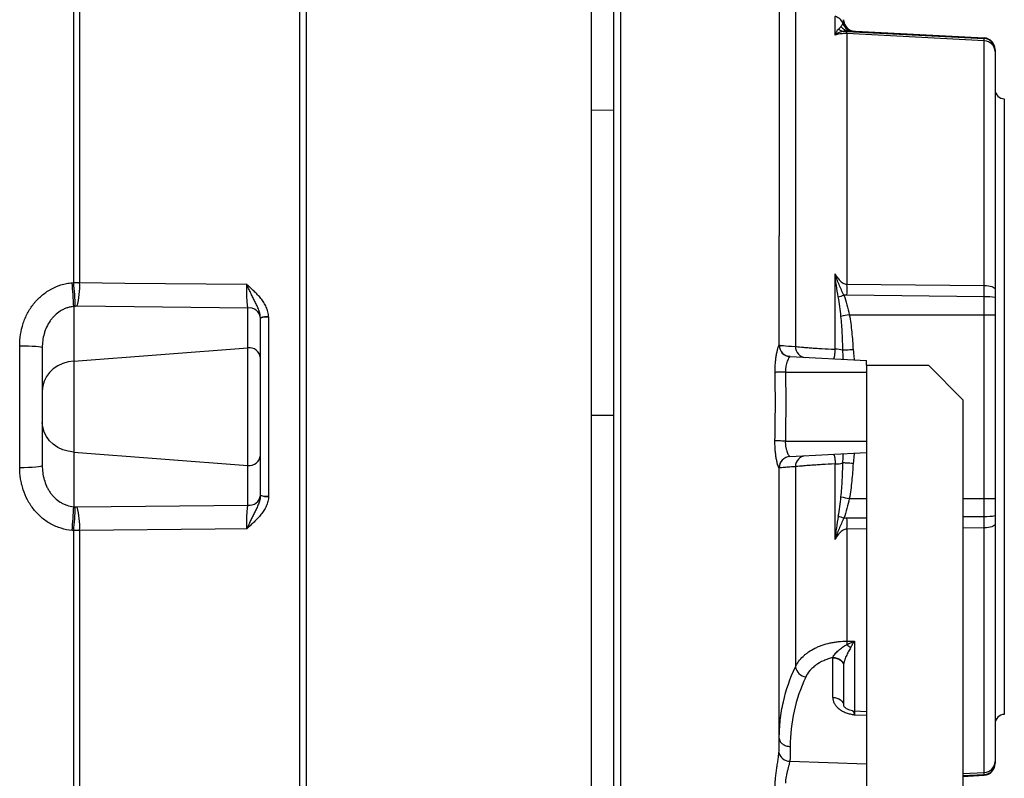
# Model space of a CAD drawing. Header units: millimetres. Extents: x 536 to 2684, y 1010 to 1960.
# Tile 10 of 12: x 2217 to 2646, y 1248 to 1578. Entities that reach past the tile are written whole.
import ezdxf

# ---------------------------------------------------------------- set-up
doc = ezdxf.new("R2010")
doc.units = ezdxf.units.MM

msp = doc.modelspace()

# ---------------------------------------------------------------- linework, layer by layer
at = {"color": 7, "linetype": 'Continuous', "lineweight": 25}
for p, q in [((2476.19, 1538.44), (2476.19, 1737.04)), ((2342.19, 1706.78), (2342.19, 1112.01)), ((2339.19, 1705.09), (2339.19, 1113.94)), ((2240.89, 1463.48), (2240.89, 1650.59)), ((2243.46, 1650.35), (2243.46, 1463.48)), ((2466.19, 1646.6), (2466.19, 1105.51)), ((2555.19, 1595.83), (2555.19, 1435.68)), ((2572.49, 1571.19), (2572.49, 1579.39)), ((2577.66, 1572.81), (2637.45, 1569.72)), ((2577.66, 1571.86), (2577.66, 1462.82)), ((2637.45, 1568.75), (2577.66, 1571.86)), ((2578.66, 1573.05), (2637.45, 1569.97)), ((2637.45, 1569.72), (2637.45, 1569.97)), ((2637.45, 1462.27), (2637.45, 1568.75)), ((2642.19, 1564.01), (2642.19, 1460.7)), ((2646.19, 1543.51), (2646.19, 1275.51)), ((2476.19, 1538.44), (2466.19, 1538.52)), ((2476.19, 1405.59), (2476.19, 1538.44)), ((2572.49, 1434.47), (2572.49, 1467.32)), ((2240.18, 1463.42), (2240.89, 1463.48)), ((2577.66, 1462.82), (2637.45, 1462.27)), ((2637.45, 1457.28), (2577.66, 1457.96)), ((2637.45, 1449.51), (2637.45, 1457.28)), ((2642.19, 1456.95), (2642.19, 1449.51)), ((2240.88, 1453.08), (2240.88, 1429.33)), ((2316.75, 1452.4), (2242.45, 1453.17)), ((2316.75, 1435.08), (2316.75, 1452.4)), ((2578.66, 1449.51), (2637.45, 1449.51)), ((2637.45, 1369.51), (2637.45, 1449.51)), ((2637.45, 1449.51), (2642.19, 1449.51)), ((2642.19, 1449.51), (2642.19, 1369.51)), ((2322.19, 1370.96), (2322.19, 1448.06)), ((2325.75, 1448.44), (2325.75, 1370.58)), ((2217.36, 1383.02), (2217.36, 1436)), ((2227.19, 1435.16), (2227.19, 1383.86)), ((2240.88, 1429.33), (2316.75, 1435.08)), ((2316.75, 1383.94), (2316.75, 1435.08)), ((2240.88, 1429.33), (2240.88, 1389.69)), ((2552.86, 1431.26), (2586.19, 1429.51)), ((2552.87, 1431.26), (2552.86, 1431.26)), ((2586.19, 1427.51), (2586.19, 1429.51)), ((2550.87, 1424.51), (2586.19, 1424.51)), ((2586.19, 1427.51), (2613.19, 1427.51)), ((2586.19, 1427.51), (2586.19, 1029.51)), ((2613.19, 1427.51), (2628.19, 1412.51)), ((2628.19, 1412.51), (2628.19, 1029.51)), ((2476.19, 1405.59), (2466.19, 1405.59)), ((2476.19, 1109.63), (2476.19, 1405.59)), ((2550.82, 1394.51), (2586.19, 1394.51)), ((2240.88, 1389.69), (2240.88, 1365.94)), ((2240.88, 1389.69), (2316.75, 1383.94)), ((2552.83, 1387.76), (2586.19, 1389.51)), ((2316.75, 1366.63), (2316.75, 1383.94)), ((2548.19, 1382.77), (2548.19, 1382.77)), ((2555.19, 1383.34), (2555.19, 1296.27)), ((2572.49, 1351.7), (2572.49, 1384.56)), ((2637.45, 1361.74), (2637.45, 1369.51)), ((2637.45, 1369.51), (2642.19, 1369.51)), ((2642.19, 1369.51), (2642.19, 1362.07)), ((2242.45, 1365.85), (2316.75, 1366.63)), ((2240.89, 1355.54), (2240.18, 1355.6)), ((2240.89, 1176.76), (2240.89, 1355.54)), ((2243.46, 1355.54), (2243.46, 1177.01)), ((2577.66, 1356.2), (2577.66, 1307.43)), ((2637.45, 1250.28), (2637.45, 1356.75)), ((2642.19, 1358.32), (2642.19, 1255.02)), ((2577.66, 1307.43), (2580.93, 1307.41)), ((2571.45, 1282.95), (2571.45, 1300.22)), ((2576.19, 1296.69), (2576.19, 1279.42)), ((2586.19, 1276.62), (2580.93, 1276.9)), ((2580.93, 1275.36), (2586.19, 1275.16)), ((2552.78, 1255.19), (2586.19, 1253.95)), ((2628.19, 1248.57), (2637.45, 1249.05)), ((2637.45, 1249.05), (2637.45, 1249.3))]:
    msp.add_line(p, q, dxfattribs=at)
at = {"color": 8, "linetype": 'Continuous', "lineweight": 25}
for p, q in [((2548.19, 1436.25), (2548.19, 1436.25)), ((2578.66, 1369.51), (2586.19, 1369.51)), ((2628.19, 1369.51), (2637.45, 1369.51)), ((2577.66, 1361.06), (2586.19, 1361.16)), ((2628.19, 1361.64), (2637.45, 1361.74)), ((2586.19, 1356.28), (2577.66, 1356.2)), ((2637.45, 1356.75), (2628.19, 1356.66)), ((2580.93, 1307.41), (2580.93, 1276.9)), ((2580.93, 1276.9), (2580.93, 1275.36)), ((2548.19, 1261.51), (2548.19, 1262.79)), ((2628.19, 1249.79), (2637.45, 1250.28)), ((2637.45, 1249.3), (2628.19, 1248.82))]:
    msp.add_line(p, q, dxfattribs=at)
at = {"color": 7, "linetype": 'Continuous', "lineweight": 25, "flags": 128}
for points in [[(2243.46, 1463.48), (2263.09, 1463.29), (2316.25, 1462.78)], [(2637.45, 1462.27), (2638.39, 1462.23), (2639.28, 1462.13), (2640.1, 1461.98), (2640.81, 1461.78), (2641.4, 1461.55), (2641.83, 1461.28), (2642.1, 1461), (2642.19, 1460.7)], [(2217.36, 1436), (2219.29, 1435.98), (2221.14, 1435.93), (2222.83, 1435.85), (2224.32, 1435.75), (2225.54, 1435.62), (2226.44, 1435.48), (2227, 1435.32), (2227.19, 1435.16)], [(2580.34, 1434.25), (2579.61, 1434.22), (2578.9, 1434.18), (2578.23, 1434.14), (2577.61, 1434.11), (2577.06, 1434.08), (2576.58, 1434.05), (2576.19, 1434.03), (2575.89, 1434.01)], [(2240.88, 1429.33), (2238.45, 1428.97), (2236.11, 1428.27), (2233.95, 1427.24), (2232, 1425.92), (2230.33, 1424.35), (2228.98, 1422.56), (2228, 1420.6), (2227.39, 1418.52), (2227.19, 1416.39)], [(2550.87, 1424.51), (2550.12, 1424.5), (2549.39, 1424.48), (2548.71, 1424.47), (2548.08, 1424.46), (2547.52, 1424.45), (2547.04, 1424.44), (2546.65, 1424.43), (2546.37, 1424.42)], [(2240.88, 1389.69), (2238.45, 1390.05), (2236.11, 1390.75), (2233.95, 1391.78), (2232, 1393.1), (2230.33, 1394.67), (2228.98, 1396.47), (2228, 1398.43), (2227.39, 1400.5), (2227.19, 1402.63)], [(2550.82, 1394.51), (2550.07, 1394.53), (2549.34, 1394.54), (2548.65, 1394.56), (2548.02, 1394.57), (2547.46, 1394.58), (2546.98, 1394.6), (2546.6, 1394.6), (2546.31, 1394.61)], [(2217.36, 1383.02), (2219.29, 1383.04), (2221.14, 1383.09), (2222.83, 1383.17), (2224.32, 1383.27), (2225.54, 1383.4), (2226.44, 1383.55), (2227, 1383.7), (2227.19, 1383.86)], [(2580.34, 1384.77), (2579.61, 1384.81), (2578.9, 1384.84), (2578.23, 1384.88), (2577.61, 1384.91), (2577.06, 1384.94), (2576.58, 1384.97), (2576.19, 1384.99), (2575.89, 1385.01)], [(2316.25, 1356.24), (2302.55, 1356.11), (2243.46, 1355.54)], [(2642.19, 1358.32), (2642.1, 1358.02), (2641.83, 1357.74), (2641.4, 1357.47), (2640.81, 1357.24), (2640.1, 1357.04), (2639.28, 1356.89), (2638.39, 1356.79), (2637.45, 1356.75)], [(2571.45, 1300.22), (2572.39, 1300.12), (2573.28, 1299.9), (2574.1, 1299.57), (2574.81, 1299.13), (2575.4, 1298.6), (2575.83, 1298), (2576.1, 1297.36), (2576.19, 1296.69)], [(2571.51, 1300.36), (2572.43, 1300.25), (2573.32, 1300.04), (2574.13, 1299.71), (2574.83, 1299.28), (2575.41, 1298.77), (2575.84, 1298.2), (2576.1, 1297.58), (2576.19, 1296.93)], [(2571.45, 1282.95), (2572.39, 1282.85), (2573.28, 1282.63), (2574.1, 1282.29), (2574.81, 1281.85), (2575.4, 1281.32), (2575.83, 1280.73), (2576.1, 1280.08), (2576.19, 1279.42)]]:
    msp.add_lwpolyline(points, dxfattribs=at)
at = {"color": 7, "linetype": 'Continuous', "lineweight": 25}
for centre, radius, start, end in [((2571.22, 1574.58), 4.98, 20.0647, 75.2396), ((2576.67, 1577.47), 4.61, 232.5986, 265.3581), ((2578.93, 1577.91), 4.87, 217.314, 266.8766), ((2580.6, 1577.95), 4.99, 199.4596, 266.9793), ((2581.19, 1577.92), 5, 180, 267), ((2564.97, 1572.34), 12.7, 357.8562, 2.1438), ((2637.19, 1564.98), 5, 0, 87), ((2637.19, 1564.73), 4.99, 0.0555, 87.0636), ((2637.33, 1563.89), 4.86, 1.4276, 88.5551), ((2646.19, 1547.51), 4, 180, 270), ((2037.3, 1444.55), 203.76, 2.3979, 5.3131), ((2038.09, 1444.62), 203.68, 2.3963, 5.3133), ((2208.08, 1461.75), 35.42, 345.9818, 2.8111), ((2214.09, 1460.39), 363.59, 359.6166, 0.3834), ((2547.38, 1538.57), 85.53, 288.0421, 289.7597), ((2638.59, 1439), 18.31, 78.6636, 93.5634), ((2317.43, 1447.67), 4.78, 5.7694, 98.1894), ((2641.06, 1132.87), 322.73, 101.1488, 101.8019), ((2324.86, 1440.85), 7.77, 83.4318, 110.1469), ((2324.76, 1440.98), 7.53, 82.3869, 109.9312), ((2317.44, 1430.36), 4.77, 4.8527, 98.2786), ((2553.13, 1436.25), 5, 180.2787, 266.9621), ((2553.19, 1436.25), 5, 179.9814, 267.5989), ((2560.05, 1435.74), 4.86, 180.7697, 265.7259), ((2572.52, 1421.8), 12.67, 74.5733, 90.1746), ((2317.44, 1388.66), 4.77, 261.7214, 355.1473), ((2553.1, 1382.78), 4.99, 93.0553, 179.6091), ((2560.05, 1383.28), 4.86, 94.2741, 179.2303), ((2572.52, 1397.22), 12.67, 269.8254, 285.4267), ((2317.43, 1371.36), 4.78, 261.8106, 354.2306), ((2324.76, 1378.04), 7.53, 250.0688, 277.6131), ((2324.86, 1378.17), 7.77, 249.8531, 276.5682), ((2641.06, 1686.15), 322.73, 258.1981, 258.8512), ((2037.3, 1374.47), 203.76, 354.6869, 357.6021), ((2038.09, 1374.4), 203.68, 354.6867, 357.6037), ((2208.08, 1357.28), 35.42, 357.1889, 14.0182), ((2547.38, 1280.45), 85.53, 70.2403, 71.9579), ((2214.09, 1358.63), 363.59, 359.6166, 0.3834), ((2638.59, 1380.02), 18.31, 266.4366, 281.3364), ((2628.63, 1304.64), 51.05, 176.8651, 178.5549), ((2590.98, 1320.48), 19.77, 227.4364, 233.5644), ((2560.75, 1297.38), 5.67, 191.3008, 259.1808), ((2581.19, 1281.89), 5, 256.7936, 267), ((2646.19, 1271.51), 4, 90, 180), ((2552.63, 1259.85), 4.67, 191.1574, 271.7973), ((2637.33, 1255.14), 4.86, 271.4449, 358.5724), ((2637.19, 1254.29), 4.99, 272.9364, 359.9445), ((2637.19, 1254.05), 5, 273, 0)]:
    msp.add_arc(centre, radius, start, end, dxfattribs=at)
for centre, major_axis, start_param, end_param in [((2764.13, 1349.9), (3372.8, 256.02), 1.723116, 1.723329), ((2764.13, 1469.12), (3372.8, -256.02), 4.559856, 4.56007)]:
    msp.add_ellipse(centre, major_axis=major_axis, ratio=0.04262, start_param=start_param, end_param=end_param, dxfattribs=at)
for points, knots in [([(2479.03, 1675.67), (2479.03, 1675.62), (2479.03, 1675.56), (2479.03, 1675.44), (2479.03, 1675.25), (2479.03, 1675.05), (2479.03, 1674.62), (2479.03, 1674.31), (2479.03, 1673.29), (2479.03, 1671.71), (2479.03, 1669.67), (2479.03, 1667.98), (2479.03, 1667.39), (2479.03, 1666.15), (2479.03, 1665.51), (2479.03, 1662.16), (2479.03, 1659.07), (2479.03, 1652.08), (2479.03, 1648.18), (2479.03, 1641.73), (2479.03, 1639.47), (2479.03, 1635.94), (2479.03, 1634.73), (2479.03, 1632.28), (2479.03, 1631.03), (2479.03, 1624.69), (2479.03, 1619.29), (2479.03, 1607.82), (2479.03, 1601.77), (2479.03, 1589), (2479.03, 1582.3), (2479.03, 1573.5), (2479.03, 1571.71), (2479.03, 1568.13), (2479.03, 1566.32), (2479.03, 1560.87), (2479.03, 1557.17), (2479.03, 1545.93), (2479.03, 1538.23), (2479.03, 1522.41), (2479.03, 1514.29), (2479.03, 1501.78), (2479.03, 1497.56), (2479.03, 1489.01), (2479.03, 1484.71), (2479.03, 1471.77), (2479.03, 1463.07), (2479.03, 1445.52), (2479.03, 1436.68), (2479.03, 1423.3), (2479.03, 1418.83), (2479.03, 1412.09), (2479.03, 1409.84), (2479.03, 1405.32), (2479.03, 1403.06), (2479.03, 1391.76), (2479.03, 1382.78), (2479.03, 1364.96), (2479.03, 1356.12), (2479.03, 1338.56), (2479.03, 1329.85), (2479.03, 1319.04), (2479.03, 1316.89), (2479.03, 1312.58), (2479.03, 1310.43), (2479.03, 1304.02), (2479.03, 1299.8), (2479.03, 1287.28), (2479.03, 1279.13), (2479.03, 1263.22), (2479.03, 1255.45), (2479.03, 1240.3), (2479.03, 1232.92), (2479.03, 1223.93), (2479.03, 1222.15), (2479.03, 1218.63), (2479.03, 1216.89), (2479.03, 1211.73), (2479.03, 1208.36), (2479.03, 1198.5), (2479.03, 1192.22), (2479.03, 1180.27), (2479.03, 1174.59), (2479.03, 1166.53), (2479.03, 1163.91), (2479.03, 1160.11), (2479.03, 1158.86), (2479.03, 1156.41), (2479.03, 1155.2), (2479.03, 1149.31), (2479.03, 1144.98), (2479.03, 1137.08), (2479.03, 1133.51), (2479.03, 1127.11), (2479.03, 1124.28), (2479.03, 1121.23), (2479.03, 1120.64), (2479.03, 1119.52), (2479.03, 1118.98), (2479.03, 1117.44), (2479.03, 1116.52), (2479.03, 1114.89), (2479.03, 1114.18), (2479.03, 1112.96), (2479.03, 1112.46), (2479.03, 1111.23), (2479.03, 1110.8), (2479.03, 1110.76)], [0, 0, 0, 0, 0.001953, 0.001953, 0.003906, 0.007812, 0.007812, 0.015625, 0.015625, 0.03125, 0.046875, 0.046875, 0.054688, 0.054688, 0.0625, 0.0625, 0.09375, 0.09375, 0.125, 0.125, 0.140625, 0.140625, 0.148438, 0.148438, 0.15625, 0.15625, 0.1875, 0.1875, 0.21875, 0.21875, 0.25, 0.25, 0.257813, 0.257813, 0.265625, 0.265625, 0.28125, 0.28125, 0.3125, 0.3125, 0.34375, 0.34375, 0.359375, 0.359375, 0.375, 0.375, 0.40625, 0.40625, 0.4375, 0.4375, 0.453125, 0.453125, 0.460937, 0.460937, 0.46875, 0.46875, 0.5, 0.5, 0.53125, 0.53125, 0.5625, 0.5625, 0.570312, 0.570312, 0.578125, 0.578125, 0.59375, 0.59375, 0.625, 0.625, 0.65625, 0.65625, 0.6875, 0.6875, 0.695312, 0.695312, 0.703125, 0.703125, 0.71875, 0.71875, 0.75, 0.75, 0.78125, 0.78125, 0.796875, 0.796875, 0.804687, 0.804687, 0.8125, 0.8125, 0.84375, 0.84375, 0.875, 0.875, 0.90625, 0.90625, 0.914062, 0.914062, 0.921875, 0.921875, 0.9375, 0.9375, 0.953125, 0.953125, 0.96875, 0.96875, 1, 1, 1, 1]), ([(2548.19, 1639.77), (2548.19, 1638.91), (2548.19, 1637.18), (2548.19, 1633.17), (2548.19, 1628.13), (2548.19, 1621.99), (2548.19, 1614.8), (2548.19, 1606.61), (2548.19, 1597.44), (2548.19, 1587.34), (2548.19, 1576.37), (2548.19, 1564.57), (2548.19, 1552.01), (2548.19, 1538.74), (2548.19, 1524.84), (2548.19, 1510.36), (2548.19, 1496.67), (2548.19, 1487.66), (2548.19, 1483.8)], [0, 0, 0, 0, 0.063493, 0.126986, 0.190479, 0.253972, 0.317465, 0.380957, 0.44445, 0.507943, 0.571436, 0.634929, 0.698422, 0.761915, 0.825408, 0.888901, 0.952394, 1, 1, 1, 1]), ([(2573.88, 1573.81), (2573.55, 1573.53), (2573.26, 1573.15), (2572.92, 1572.48), (2572.82, 1572.24), (2572.64, 1571.73), (2572.56, 1571.46), (2572.49, 1571.19)], [0, 0, 0, 0, 0.5, 0.5, 0.75, 0.75, 1, 1, 1, 1]), ([(2573.88, 1573.81), (2574.14, 1574.04), (2574.36, 1574.25), (2574.74, 1574.63), (2574.91, 1574.81), (2575.06, 1574.96)], [0, 0, 0, 0, 0.5, 0.5, 1, 1, 1, 1]), ([(2575.06, 1574.96), (2575.31, 1575.22), (2575.48, 1575.47), (2575.74, 1575.91), (2575.83, 1576.11), (2575.89, 1576.28)], [0, 0, 0, 0, 0.5, 0.5, 1, 1, 1, 1]), ([(2575.89, 1576.28), (2575.92, 1576.38), (2575.97, 1576.6), (2576.07, 1577.05), (2576.11, 1577.22), (2576.17, 1577.57), (2576.19, 1577.75), (2576.19, 1577.92)], [0, 0, 0, 0, 0.5, 0.5, 0.75, 0.75, 1, 1, 1, 1]), ([(2576.3, 1572.88), (2575.57, 1572.81), (2574.85, 1572.59), (2573.88, 1572.14), (2573.57, 1571.97), (2573.14, 1571.69), (2573, 1571.59), (2572.74, 1571.4), (2572.61, 1571.29), (2572.49, 1571.19)], [0, 0, 0, 0, 0.5, 0.5, 0.75, 0.75, 0.875, 0.875, 1, 1, 1, 1]), ([(2577.66, 1571.86), (2577.36, 1571.88), (2577.06, 1571.89), (2576.48, 1571.89), (2576.2, 1571.88), (2575.67, 1571.85), (2575.42, 1571.82), (2574.95, 1571.77), (2574.73, 1571.74), (2574.12, 1571.64), (2573.75, 1571.56), (2573.08, 1571.39), (2572.77, 1571.29), (2572.49, 1571.19)], [0, 0, 0, 0, 0.125, 0.125, 0.25, 0.25, 0.375, 0.375, 0.5, 0.5, 0.75, 0.75, 1, 1, 1, 1]), ([(2578.66, 1573.05), (2578.36, 1573.07), (2578.03, 1573.06), (2577.26, 1573), (2576.82, 1572.95), (2576.3, 1572.88)], [0, 0, 0, 0, 0.5, 0.5, 1, 1, 1, 1]), ([(2548.19, 1436.25), (2548.19, 1436.97), (2548.19, 1442.25), (2548.19, 1452.14), (2548.19, 1465.94), (2548.19, 1476.57), (2548.19, 1482.45), (2548.19, 1483.8)], [0, 0, 0, 0, 0.0441081, 0.3228025, 0.6115589, 0.910598, 1, 1, 1, 1]), ([(2572.49, 1467.32), (2572.77, 1466.81), (2573.08, 1466.3), (2573.59, 1465.57), (2573.76, 1465.33), (2574.14, 1464.86), (2574.33, 1464.64), (2574.75, 1464.21), (2574.96, 1464.01), (2575.43, 1463.63), (2575.68, 1463.46), (2576.2, 1463.16), (2576.48, 1463.04), (2577.06, 1462.87), (2577.36, 1462.83), (2577.66, 1462.82)], [0, 0, 0, 0, 0.25, 0.25, 0.375, 0.375, 0.5, 0.5, 0.625, 0.625, 0.75, 0.75, 0.875, 0.875, 1, 1, 1, 1]), ([(2573.88, 1457.24), (2573.55, 1458.95), (2573.26, 1460.63), (2572.92, 1463.15), (2572.82, 1463.99), (2572.64, 1465.66), (2572.56, 1466.5), (2572.49, 1467.32)], [0, 0, 0, 0, 0.5, 0.5, 0.75, 0.75, 1, 1, 1, 1]), ([(2576.3, 1458.07), (2575.57, 1459.61), (2574.85, 1461.13), (2573.88, 1463.43), (2573.57, 1464.2), (2573.14, 1465.37), (2573, 1465.76), (2572.74, 1466.54), (2572.61, 1466.93), (2572.49, 1467.32)], [0, 0, 0, 0, 0.5, 0.5, 0.75, 0.75, 0.875, 0.875, 1, 1, 1, 1]), ([(2217.36, 1436), (2217.36, 1437.65), (2217.49, 1439.28), (2217.99, 1442.49), (2218.36, 1444.08), (2219.13, 1446.42), (2219.42, 1447.19), (2220.05, 1448.69), (2220.4, 1449.42), (2221.54, 1451.57), (2222.42, 1452.93), (2223.7, 1454.55), (2223.96, 1454.86), (2224.5, 1455.48), (2224.77, 1455.78), (2225.62, 1456.66), (2226.21, 1457.22), (2227.44, 1458.28), (2228.08, 1458.78), (2229.08, 1459.48), (2229.42, 1459.7), (2230.12, 1460.14), (2230.47, 1460.35), (2232.28, 1461.35), (2233.78, 1462), (2236.12, 1462.72), (2236.91, 1462.92), (2238.53, 1463.23), (2239.36, 1463.35), (2240.18, 1463.42)], [0, 0, 0, 0, 0.125, 0.125, 0.25, 0.25, 0.3125, 0.3125, 0.375, 0.375, 0.5, 0.5, 0.53125, 0.53125, 0.5625, 0.5625, 0.625, 0.625, 0.6875, 0.6875, 0.71875, 0.71875, 0.75, 0.75, 0.875, 0.875, 0.9375, 0.9375, 1, 1, 1, 1]), ([(2316.75, 1452.4), (2316.67, 1452.9), (2316.59, 1453.53), (2316.51, 1454.46), (2316.49, 1454.66), (2316.46, 1455.05), (2316.44, 1455.26), (2316.4, 1455.89), (2316.37, 1456.32), (2316.33, 1457.24), (2316.31, 1457.73), (2316.28, 1458.71), (2316.26, 1459.2), (2316.25, 1459.96), (2316.25, 1460.22), (2316.24, 1460.73), (2316.24, 1460.99), (2316.24, 1461.76), (2316.24, 1462.27), (2316.25, 1462.78)], [0, 0, 0, 0, 0.25, 0.25, 0.3125, 0.3125, 0.375, 0.375, 0.5, 0.5, 0.625, 0.625, 0.75, 0.75, 0.8125, 0.8125, 0.875, 0.875, 1, 1, 1, 1]), ([(2325.75, 1448.57), (2325.74, 1449.31), (2325.65, 1450.04), (2325.31, 1451.46), (2325.07, 1452.16), (2324.63, 1453.16), (2324.46, 1453.5), (2324.11, 1454.14), (2323.93, 1454.46), (2323.34, 1455.38), (2322.91, 1455.97), (2321.99, 1457.1), (2321.5, 1457.65), (2320.48, 1458.72), (2319.96, 1459.23), (2318.9, 1460.25), (2318.37, 1460.75), (2317.57, 1461.51), (2317.3, 1461.76), (2316.9, 1462.14), (2316.77, 1462.27), (2316.51, 1462.53), (2316.38, 1462.65), (2316.25, 1462.78)], [0, 0, 0, 0, 0.125, 0.125, 0.25, 0.25, 0.3125, 0.3125, 0.375, 0.375, 0.5, 0.5, 0.625, 0.625, 0.75, 0.75, 0.875, 0.875, 0.9375, 0.9375, 0.96875, 0.96875, 1, 1, 1, 1]), ([(2322.19, 1448.15), (2322.18, 1448.82), (2322.08, 1449.49), (2321.76, 1450.78), (2321.55, 1451.4), (2321.07, 1452.62), (2320.8, 1453.21), (2320.24, 1454.39), (2319.96, 1454.97), (2319.38, 1456.14), (2319.09, 1456.73), (2318.51, 1457.92), (2318.22, 1458.51), (2317.65, 1459.72), (2317.37, 1460.33), (2316.94, 1461.25), (2316.8, 1461.56), (2316.52, 1462.17), (2316.39, 1462.48), (2316.25, 1462.78)], [0, 0, 0, 0, 0.125, 0.125, 0.25, 0.25, 0.375, 0.375, 0.5, 0.5, 0.625, 0.625, 0.75, 0.75, 0.875, 0.875, 0.9375, 0.9375, 1, 1, 1, 1]), ([(2576.3, 1458.07), (2576.82, 1456.68), (2577.26, 1455.27), (2578.03, 1452.41), (2578.36, 1450.96), (2578.66, 1449.51)], [0, 0, 0, 0, 0.5, 0.5, 1, 1, 1, 1]), ([(2575.06, 1448.78), (2574.91, 1450.2), (2574.74, 1451.62), (2574.36, 1454.44), (2574.14, 1455.85), (2573.88, 1457.24)], [0, 0, 0, 0, 0.5, 0.5, 1, 1, 1, 1]), ([(2240.88, 1453.08), (2240.36, 1453.03), (2239.84, 1452.95), (2238.82, 1452.74), (2238.32, 1452.6), (2237.35, 1452.27), (2236.87, 1452.07), (2235.94, 1451.63), (2235.48, 1451.38), (2234.15, 1450.55), (2233.35, 1449.91), (2232.24, 1448.83), (2231.89, 1448.46), (2231.22, 1447.67), (2230.9, 1447.25), (2230.02, 1445.97), (2229.51, 1445.08), (2228.87, 1443.68), (2228.67, 1443.2), (2228.31, 1442.23), (2228.15, 1441.74), (2227.73, 1440.25), (2227.53, 1439.24), (2227.25, 1437.21), (2227.19, 1436.19), (2227.19, 1435.16)], [0, 0, 0, 0, 0.0625, 0.0625, 0.125, 0.125, 0.1875, 0.1875, 0.25, 0.25, 0.375, 0.375, 0.4375, 0.4375, 0.5, 0.5, 0.625, 0.625, 0.6875, 0.6875, 0.75, 0.75, 0.875, 0.875, 1, 1, 1, 1]), ([(2578.66, 1449.51), (2578.91, 1448.25), (2579.12, 1446.99), (2579.48, 1444.45), (2579.63, 1443.18), (2580.02, 1439.37), (2580.2, 1436.81), (2580.34, 1434.25)], [0, 0, 0, 0, 0.25, 0.25, 0.5, 0.5, 1, 1, 1, 1]), ([(2575.89, 1434.01), (2575.83, 1436.48), (2575.74, 1438.94), (2575.48, 1443.87), (2575.31, 1446.33), (2575.06, 1448.78)], [0, 0, 0, 0, 0.5, 0.5, 1, 1, 1, 1]), ([(2546.37, 1424.42), (2546.36, 1425.16), (2546.36, 1425.89), (2546.4, 1426.98), (2546.42, 1427.33), (2546.46, 1428.04), (2546.49, 1428.4), (2546.58, 1429.43), (2546.66, 1430.09), (2546.79, 1431.04), (2546.84, 1431.35), (2546.94, 1431.94), (2546.99, 1432.23), (2547.15, 1433.06), (2547.26, 1433.56), (2547.42, 1434.24), (2547.48, 1434.45), (2547.59, 1434.84), (2547.64, 1435.02), (2547.74, 1435.35), (2547.79, 1435.49), (2547.88, 1435.74), (2547.92, 1435.85), (2548.03, 1436.12), (2548.09, 1436.21), (2548.13, 1436.22)], [0, 0, 0, 0, 0.125, 0.125, 0.1875, 0.1875, 0.25, 0.25, 0.375, 0.375, 0.4375, 0.4375, 0.5, 0.5, 0.625, 0.625, 0.6875, 0.6875, 0.75, 0.75, 0.8125, 0.8125, 0.875, 0.875, 1, 1, 1, 1]), ([(2548.19, 1436.25), (2548.19, 1436.24), (2548.23, 1436.23), (2548.37, 1436.21), (2548.48, 1436.19), (2548.93, 1436.15), (2549.37, 1436.11), (2551.12, 1435.96), (2552.86, 1435.84), (2555.19, 1435.68)], [0, 0, 0, 0, 0.125, 0.125, 0.25, 0.25, 0.5, 0.5, 1, 1, 1, 1]), ([(2555.19, 1435.68), (2555.83, 1435.59), (2556.71, 1435.5), (2558.08, 1435.38), (2558.37, 1435.36), (2558.98, 1435.31), (2559.3, 1435.28), (2560.29, 1435.2), (2561.7, 1435.1), (2563.28, 1434.99), (2564.53, 1434.91), (2564.96, 1434.88), (2565.84, 1434.83), (2566.29, 1434.8), (2568.55, 1434.67), (2570.47, 1434.57), (2572.49, 1434.47)], [0, 0, 0, 0, 0.25, 0.25, 0.3125, 0.3125, 0.375, 0.375, 0.5, 0.625, 0.625, 0.6875, 0.6875, 0.75, 0.75, 1, 1, 1, 1]), ([(2571.45, 1430.28), (2571.63, 1430.27), (2571.79, 1430.34), (2571.99, 1430.59), (2572.05, 1430.7), (2572.16, 1430.97), (2572.21, 1431.13), (2572.27, 1431.4), (2572.29, 1431.5), (2572.33, 1431.71), (2572.35, 1431.82), (2572.39, 1432.16), (2572.42, 1432.41), (2572.46, 1432.96), (2572.47, 1433.24), (2572.49, 1433.84), (2572.49, 1434.15), (2572.49, 1434.47)], [0, 0, 0, 0, 0.25, 0.25, 0.375, 0.375, 0.5, 0.5, 0.5625, 0.5625, 0.625, 0.625, 0.75, 0.75, 0.875, 0.875, 1, 1, 1, 1]), ([(2552.86, 1431.26), (2552.82, 1431.26), (2552.76, 1431.22), (2552.64, 1431.09), (2552.59, 1431.04), (2552.5, 1430.91), (2552.45, 1430.83), (2552.29, 1430.59), (2552.17, 1430.38), (2551.92, 1429.9), (2551.8, 1429.63), (2551.62, 1429.17), (2551.56, 1429.01), (2551.45, 1428.68), (2551.39, 1428.5), (2551.23, 1427.95), (2551.14, 1427.56), (2551.03, 1426.95), (2550.99, 1426.73), (2550.94, 1426.3), (2550.91, 1426.08), (2550.86, 1425.42), (2550.85, 1424.97), (2550.87, 1424.51)], [0, 0, 0, 0, 0.125, 0.125, 0.1875, 0.1875, 0.25, 0.25, 0.375, 0.375, 0.5, 0.5, 0.5625, 0.5625, 0.625, 0.625, 0.75, 0.75, 0.8125, 0.8125, 0.875, 0.875, 1, 1, 1, 1]), ([(2552.93, 1431.25), (2552.54, 1431.28), (2552.04, 1431.32), (2551.59, 1431.52), (2551.5, 1431.57)], [0, 0, 0, 0, 0.786298, 1, 1, 1, 1]), ([(2546.31, 1394.61), (2546.41, 1399.58), (2546.46, 1404.55), (2546.48, 1414.49), (2546.45, 1419.45), (2546.37, 1424.42)], [0, 0, 0, 0, 0.5, 0.5, 1, 1, 1, 1]), ([(2550.87, 1424.51), (2550.96, 1419.51), (2551, 1414.51), (2550.98, 1404.51), (2550.92, 1399.51), (2550.82, 1394.51)], [0, 0, 0, 0, 0.5, 0.5, 1, 1, 1, 1]), ([(2548.1, 1382.81), (2548.05, 1382.82), (2547.99, 1382.91), (2547.87, 1383.17), (2547.82, 1383.28), (2547.73, 1383.53), (2547.68, 1383.67), (2547.52, 1384.16), (2547.41, 1384.54), (2547.24, 1385.22), (2547.19, 1385.46), (2547.08, 1385.96), (2547.02, 1386.23), (2546.86, 1387.05), (2546.77, 1387.64), (2546.59, 1388.92), (2546.51, 1389.58), (2546.43, 1390.61), (2546.4, 1390.96), (2546.36, 1391.67), (2546.34, 1392.04), (2546.31, 1393.13), (2546.3, 1393.87), (2546.31, 1394.61)], [0, 0, 0, 0, 0.125, 0.125, 0.1875, 0.1875, 0.25, 0.25, 0.375, 0.375, 0.4375, 0.4375, 0.5, 0.5, 0.625, 0.625, 0.75, 0.75, 0.8125, 0.8125, 0.875, 0.875, 1, 1, 1, 1]), ([(2550.82, 1394.51), (2550.8, 1394.05), (2550.81, 1393.6), (2550.86, 1392.92), (2550.88, 1392.7), (2550.93, 1392.27), (2550.96, 1392.06), (2551.04, 1391.65), (2551.08, 1391.45), (2551.17, 1391.06), (2551.22, 1390.87), (2551.37, 1390.33), (2551.49, 1389.99), (2551.73, 1389.38), (2551.85, 1389.11), (2552.1, 1388.63), (2552.22, 1388.43), (2552.38, 1388.18), (2552.43, 1388.11), (2552.53, 1387.98), (2552.58, 1387.93), (2552.71, 1387.8), (2552.78, 1387.76), (2552.83, 1387.76)], [0, 0, 0, 0, 0.125, 0.125, 0.1875, 0.1875, 0.25, 0.25, 0.3125, 0.3125, 0.375, 0.375, 0.5, 0.5, 0.625, 0.625, 0.75, 0.75, 0.8125, 0.8125, 0.875, 0.875, 1, 1, 1, 1]), ([(2571.45, 1388.74), (2571.63, 1388.75), (2571.79, 1388.68), (2571.99, 1388.43), (2572.05, 1388.32), (2572.16, 1388.05), (2572.21, 1387.9), (2572.27, 1387.62), (2572.29, 1387.52), (2572.33, 1387.31), (2572.35, 1387.2), (2572.39, 1386.86), (2572.42, 1386.61), (2572.46, 1386.06), (2572.47, 1385.78), (2572.49, 1385.18), (2572.49, 1384.87), (2572.49, 1384.56)], [0, 0, 0, 0, 0.25, 0.25, 0.375, 0.375, 0.5, 0.5, 0.5625, 0.5625, 0.625, 0.625, 0.75, 0.75, 0.875, 0.875, 1, 1, 1, 1]), ([(2240.18, 1355.6), (2238.53, 1355.74), (2236.93, 1356.06), (2234.59, 1356.77), (2233.82, 1357.05), (2232.69, 1357.54), (2232.31, 1357.71), (2231.57, 1358.07), (2231.21, 1358.26), (2229.42, 1359.25), (2228.09, 1360.18), (2226.23, 1361.78), (2225.63, 1362.34), (2224.5, 1363.52), (2223.96, 1364.14), (2222.45, 1366.05), (2221.56, 1367.41), (2220.02, 1370.31), (2219.39, 1371.81), (2218.63, 1374.13), (2218.41, 1374.91), (2218.03, 1376.5), (2217.87, 1377.31), (2217.49, 1379.74), (2217.36, 1381.37), (2217.36, 1383.02)], [0, 0, 0, 0, 0.125, 0.125, 0.1875, 0.1875, 0.21875, 0.21875, 0.25, 0.25, 0.375, 0.375, 0.4375, 0.4375, 0.5, 0.5, 0.625, 0.625, 0.75, 0.75, 0.8125, 0.8125, 0.875, 0.875, 1, 1, 1, 1]), ([(2227.19, 1383.86), (2227.19, 1382.83), (2227.25, 1381.81), (2227.46, 1380.28), (2227.55, 1379.76), (2227.76, 1378.76), (2227.88, 1378.26), (2228.3, 1376.77), (2228.65, 1375.81), (2229.3, 1374.4), (2229.54, 1373.93), (2230.05, 1373.04), (2230.33, 1372.6), (2230.92, 1371.76), (2231.23, 1371.35), (2231.9, 1370.56), (2232.25, 1370.17), (2233.37, 1369.09), (2234.18, 1368.45), (2235.49, 1367.64), (2235.95, 1367.38), (2236.89, 1366.94), (2237.37, 1366.74), (2238.83, 1366.25), (2239.84, 1366.03), (2240.88, 1365.94)], [0, 0, 0, 0, 0.125, 0.125, 0.1875, 0.1875, 0.25, 0.25, 0.375, 0.375, 0.4375, 0.4375, 0.5, 0.5, 0.5625, 0.5625, 0.625, 0.625, 0.75, 0.75, 0.8125, 0.8125, 0.875, 0.875, 1, 1, 1, 1]), ([(2555.19, 1383.34), (2554.61, 1383.3), (2554.06, 1383.27), (2553.04, 1383.19), (2552.57, 1383.16), (2551.26, 1383.06), (2550.53, 1383.01), (2548.78, 1382.87), (2548.19, 1382.8), (2548.19, 1382.77)], [0, 0, 0, 0, 0.125, 0.125, 0.25, 0.25, 0.5, 0.5, 1, 1, 1, 1]), ([(2548.19, 1262.79), (2548.19, 1265.27), (2548.19, 1271.83), (2548.19, 1283.06), (2548.19, 1295.04), (2548.19, 1305.98), (2548.19, 1315.73), (2548.19, 1325.59), (2548.19, 1335.55), (2548.19, 1345.64), (2548.19, 1356.11), (2548.19, 1366.72), (2548.19, 1375.69), (2548.19, 1380.98), (2548.19, 1382.77)], [0, 0, 0, 0, 0.072192, 0.190324, 0.307009, 0.389437, 0.471142, 0.552179, 0.632604, 0.712472, 0.793186, 0.879153, 0.959018, 1, 1, 1, 1]), ([(2572.49, 1384.56), (2570.46, 1384.46), (2568.55, 1384.35), (2566.28, 1384.22), (2565.84, 1384.19), (2564.96, 1384.14), (2564.53, 1384.11), (2563.27, 1384.03), (2561.69, 1383.92), (2560.29, 1383.82), (2559.3, 1383.74), (2558.98, 1383.72), (2558.37, 1383.67), (2558.08, 1383.64), (2556.71, 1383.52), (2555.83, 1383.43), (2555.19, 1383.34)], [0, 0, 0, 0, 0.25, 0.25, 0.3125, 0.3125, 0.375, 0.375, 0.5, 0.625, 0.625, 0.6875, 0.6875, 0.75, 0.75, 1, 1, 1, 1]), ([(2575.06, 1370.24), (2575.31, 1372.69), (2575.48, 1375.15), (2575.74, 1380.08), (2575.83, 1382.54), (2575.89, 1385.01)], [0, 0, 0, 0, 0.5, 0.5, 1, 1, 1, 1]), ([(2580.34, 1384.77), (2580.2, 1382.21), (2580.02, 1379.65), (2579.63, 1375.84), (2579.48, 1374.57), (2579.12, 1372.03), (2578.91, 1370.77), (2578.66, 1369.51)], [0, 0, 0, 0, 0.5, 0.5, 0.75, 0.75, 1, 1, 1, 1]), ([(2322.19, 1370.88), (2322.18, 1370.2), (2322.08, 1369.53), (2321.76, 1368.24), (2321.55, 1367.62), (2321.07, 1366.4), (2320.8, 1365.81), (2320.24, 1364.63), (2319.96, 1364.05), (2319.38, 1362.88), (2319.09, 1362.29), (2318.51, 1361.1), (2318.22, 1360.51), (2317.65, 1359.3), (2317.37, 1358.69), (2316.81, 1357.47), (2316.52, 1356.85), (2316.25, 1356.24)], [0, 0, 0, 0, 0.125, 0.125, 0.25, 0.25, 0.375, 0.375, 0.5, 0.5, 0.625, 0.625, 0.75, 0.75, 0.875, 0.875, 1, 1, 1, 1]), ([(2325.75, 1370.45), (2325.75, 1370.08), (2325.72, 1369.72), (2325.63, 1368.99), (2325.56, 1368.63), (2325.31, 1367.56), (2325.07, 1366.87), (2324.48, 1365.53), (2324.13, 1364.88), (2323.34, 1363.64), (2322.91, 1363.06), (2321.99, 1361.92), (2321.5, 1361.37), (2320.49, 1360.31), (2319.96, 1359.79), (2318.9, 1358.77), (2318.37, 1358.27), (2317.57, 1357.51), (2317.3, 1357.26), (2316.77, 1356.75), (2316.51, 1356.5), (2316.25, 1356.24)], [0, 0, 0, 0, 0.0625, 0.0625, 0.125, 0.125, 0.25, 0.25, 0.375, 0.375, 0.5, 0.5, 0.625, 0.625, 0.75, 0.75, 0.875, 0.875, 0.9375, 0.9375, 1, 1, 1, 1]), ([(2573.88, 1361.78), (2574.14, 1363.17), (2574.36, 1364.58), (2574.74, 1367.4), (2574.91, 1368.82), (2575.06, 1370.24)], [0, 0, 0, 0, 0.5, 0.5, 1, 1, 1, 1]), ([(2578.66, 1369.51), (2578.36, 1368.06), (2578.03, 1366.61), (2577.26, 1363.75), (2576.82, 1362.34), (2576.3, 1360.95)], [0, 0, 0, 0, 0.5, 0.5, 1, 1, 1, 1]), ([(2316.25, 1356.24), (2316.24, 1356.75), (2316.24, 1357.26), (2316.24, 1358.03), (2316.24, 1358.29), (2316.25, 1358.81), (2316.25, 1359.06), (2316.26, 1359.82), (2316.28, 1360.32), (2316.31, 1361.29), (2316.33, 1361.78), (2316.37, 1362.7), (2316.4, 1363.14), (2316.44, 1363.76), (2316.46, 1363.97), (2316.49, 1364.37), (2316.51, 1364.56), (2316.59, 1365.49), (2316.67, 1366.12), (2316.75, 1366.63)], [0, 0, 0, 0, 0.125, 0.125, 0.1875, 0.1875, 0.25, 0.25, 0.375, 0.375, 0.5, 0.5, 0.625, 0.625, 0.6875, 0.6875, 0.75, 0.75, 1, 1, 1, 1]), ([(2573.88, 1361.78), (2573.55, 1360.07), (2573.26, 1358.39), (2572.92, 1355.87), (2572.82, 1355.03), (2572.64, 1353.36), (2572.56, 1352.53), (2572.49, 1351.7)], [0, 0, 0, 0, 0.5, 0.5, 0.75, 0.75, 1, 1, 1, 1]), ([(2576.3, 1360.95), (2575.57, 1359.41), (2574.85, 1357.9), (2573.88, 1355.59), (2573.57, 1354.82), (2573.14, 1353.65), (2573, 1353.26), (2572.74, 1352.48), (2572.61, 1352.09), (2572.49, 1351.7)], [0, 0, 0, 0, 0.5, 0.5, 0.75, 0.75, 0.875, 0.875, 1, 1, 1, 1]), ([(2577.66, 1356.2), (2577.36, 1356.2), (2577.06, 1356.15), (2576.48, 1355.98), (2576.2, 1355.86), (2575.67, 1355.56), (2575.42, 1355.39), (2574.95, 1355), (2574.73, 1354.8), (2574.12, 1354.16), (2573.75, 1353.7), (2573.08, 1352.72), (2572.77, 1352.22), (2572.49, 1351.7)], [0, 0, 0, 0, 0.125, 0.125, 0.25, 0.25, 0.375, 0.375, 0.5, 0.5, 0.75, 0.75, 1, 1, 1, 1]), ([(2555.19, 1296.27), (2555.58, 1297.09), (2556.05, 1297.87), (2557.17, 1299.37), (2557.81, 1300.09), (2558.9, 1301.12), (2559.28, 1301.46), (2560.08, 1302.1), (2560.5, 1302.41), (2561.8, 1303.3), (2562.73, 1303.85), (2564.23, 1304.59), (2564.74, 1304.82), (2565.8, 1305.27), (2566.34, 1305.47), (2567.99, 1306.05), (2569.13, 1306.37), (2570.89, 1306.76), (2571.49, 1306.87), (2572.71, 1307.07), (2573.33, 1307.16), (2575.18, 1307.36), (2576.42, 1307.42), (2577.66, 1307.43)], [0, 0, 0, 0, 0.125, 0.125, 0.25, 0.25, 0.3125, 0.3125, 0.375, 0.375, 0.5, 0.5, 0.5625, 0.5625, 0.625, 0.625, 0.75, 0.75, 0.8125, 0.8125, 0.875, 0.875, 1, 1, 1, 1]), ([(2571.51, 1300.36), (2571.61, 1300.61), (2571.75, 1300.88), (2572.1, 1301.4), (2572.29, 1301.66), (2572.72, 1302.18), (2572.96, 1302.43), (2573.46, 1302.93), (2573.72, 1303.17), (2574.26, 1303.64), (2574.55, 1303.87), (2575.13, 1304.31), (2575.43, 1304.53), (2576.34, 1305.15), (2576.97, 1305.54), (2577.6, 1305.92)], [0, 0, 0, 0, 0.125, 0.125, 0.25, 0.25, 0.375, 0.375, 0.5, 0.5, 0.625, 0.625, 0.75, 0.75, 1, 1, 1, 1]), ([(2579.24, 1304.58), (2578.91, 1304), (2578.58, 1303.41), (2578.09, 1302.49), (2577.92, 1302.18), (2577.61, 1301.55), (2577.46, 1301.23), (2577.16, 1300.57), (2577.02, 1300.24), (2576.77, 1299.58), (2576.64, 1299.23), (2576.44, 1298.55), (2576.35, 1298.22), (2576.26, 1297.72), (2576.23, 1297.55), (2576.2, 1297.23), (2576.19, 1297.08), (2576.19, 1296.93)], [0, 0, 0, 0, 0.25, 0.25, 0.375, 0.375, 0.5, 0.5, 0.625, 0.625, 0.75, 0.75, 0.875, 0.875, 0.9375, 0.9375, 1, 1, 1, 1]), ([(2577.6, 1305.92), (2578.15, 1306.2), (2578.7, 1306.46), (2579.81, 1306.96), (2580.37, 1307.19), (2580.93, 1307.41)], [0, 0, 0, 0, 0.5, 0.5, 1, 1, 1, 1]), ([(2579.24, 1304.58), (2579.51, 1305.08), (2579.79, 1305.56), (2580.36, 1306.51), (2580.64, 1306.97), (2580.93, 1307.41)], [0, 0, 0, 0, 0.5, 0.5, 1, 1, 1, 1]), ([(2571.45, 1300.22), (2570.76, 1300.06), (2570.09, 1299.87), (2568.78, 1299.44), (2568.14, 1299.19), (2566.29, 1298.38), (2565.17, 1297.74), (2563.65, 1296.66), (2563.17, 1296.27), (2562.28, 1295.46), (2561.87, 1295.04), (2560.75, 1293.73), (2560.14, 1292.8), (2559.68, 1291.81)], [0, 0, 0, 0, 0.125, 0.125, 0.25, 0.25, 0.5, 0.5, 0.625, 0.625, 0.75, 0.75, 1, 1, 1, 1]), ([(2548.19, 1265.1), (2548.19, 1266.44), (2548.23, 1267.78), (2548.37, 1270.44), (2548.48, 1271.77), (2548.93, 1275.75), (2549.37, 1278.37), (2551.12, 1286.17), (2552.86, 1291.27), (2555.19, 1296.27)], [0, 0, 0, 0, 0.125, 0.125, 0.25, 0.25, 0.5, 0.5, 1, 1, 1, 1]), ([(2559.68, 1291.81), (2557.43, 1286.94), (2555.75, 1281.98), (2553.5, 1271.9), (2552.93, 1266.78), (2552.93, 1261.57)], [0, 0, 0, 0, 0.5, 0.5, 1, 1, 1, 1]), ([(2571.45, 1282.95), (2571.45, 1282.49), (2571.51, 1282.05), (2571.69, 1281.38), (2571.76, 1281.16), (2571.94, 1280.72), (2572.05, 1280.5), (2572.4, 1279.86), (2572.69, 1279.45), (2573.37, 1278.67), (2573.76, 1278.3), (2574.63, 1277.61), (2575.11, 1277.3), (2575.88, 1276.87), (2576.14, 1276.74), (2576.69, 1276.49), (2576.97, 1276.37), (2577.84, 1276.04), (2578.44, 1275.86), (2579.36, 1275.64), (2579.67, 1275.58), (2580.14, 1275.49), (2580.3, 1275.46), (2580.61, 1275.41), (2580.77, 1275.38), (2580.93, 1275.36)], [0, 0, 0, 0, 0.125, 0.125, 0.1875, 0.1875, 0.25, 0.25, 0.375, 0.375, 0.5, 0.5, 0.625, 0.625, 0.6875, 0.6875, 0.75, 0.75, 0.875, 0.875, 0.9375, 0.9375, 0.96875, 0.96875, 1, 1, 1, 1]), ([(2580.04, 1277.03), (2579.67, 1277.13), (2578.9, 1277.33), (2577.91, 1277.76), (2577.1, 1278.27), (2576.57, 1278.75), (2576.27, 1279.16), (2576.19, 1279.37), (2576.19, 1279.4), (2576.19, 1279.41)], [0, 0, 0, 0, 0.135856, 0.28041, 0.419306, 0.559889, 0.698184, 0.848844, 1, 1, 1, 1]), ([(2580.03, 1277.01), (2580.06, 1277.01), (2580.36, 1277.03), (2580.5, 1276.71), (2580.75, 1276.09), (2580.85, 1275.68), (2580.93, 1275.36), (2580.93, 1275.36)], [0, 0, 0, 0, 0.047128, 0.544118, 0.677401, 0.995836, 1, 1, 1, 1]), ([(2548.19, 1265.1), (2548.19, 1264.66), (2548.31, 1264.21), (2548.78, 1263.38), (2549.13, 1263), (2550, 1262.35), (2550.52, 1262.08), (2551.67, 1261.71), (2552.29, 1261.6), (2552.93, 1261.57)], [0, 0, 0, 0, 0.25, 0.25, 0.5, 0.5, 0.75, 0.75, 1, 1, 1, 1]), ([(2552.93, 1261.57), (2552.93, 1260.51), (2552.93, 1259.44), (2552.93, 1258.11), (2552.93, 1257.84), (2552.92, 1257.31), (2552.91, 1257.04), (2552.88, 1256.25), (2552.84, 1255.72), (2552.78, 1255.19)], [0, 0, 0, 0, 0.5, 0.5, 0.625, 0.625, 0.75, 0.75, 1, 1, 1, 1]), ([(2546.33, 1242.93), (2546.31, 1243.47), (2546.32, 1244.04), (2546.35, 1244.95), (2546.36, 1245.27), (2546.4, 1245.91), (2546.43, 1246.25), (2546.51, 1247.26), (2546.58, 1247.96), (2546.7, 1249.03), (2546.74, 1249.4), (2546.84, 1250.13), (2546.88, 1250.5), (2547.03, 1251.59), (2547.14, 1252.33), (2547.3, 1253.43), (2547.35, 1253.79), (2547.46, 1254.51), (2547.51, 1254.86), (2547.61, 1255.55), (2547.66, 1255.89), (2547.76, 1256.55), (2547.8, 1256.88), (2547.93, 1257.83), (2548, 1258.41), (2548.06, 1258.95)], [0, 0, 0, 0, 0.125, 0.125, 0.1875, 0.1875, 0.25, 0.25, 0.375, 0.375, 0.4375, 0.4375, 0.5, 0.5, 0.625, 0.625, 0.6875, 0.6875, 0.75, 0.75, 0.8125, 0.8125, 0.875, 0.875, 1, 1, 1, 1]), ([(2552.78, 1255.19), (2552.72, 1254.87), (2552.65, 1254.52), (2552.51, 1253.97), (2552.47, 1253.77), (2552.37, 1253.38), (2552.32, 1253.19), (2552.16, 1252.58), (2552.04, 1252.16), (2551.81, 1251.3), (2551.69, 1250.86), (2551.53, 1250.2), (2551.47, 1249.98), (2551.37, 1249.54), (2551.32, 1249.32), (2551.18, 1248.66), (2551.09, 1248.23), (2551, 1247.61), (2550.97, 1247.4), (2550.92, 1247), (2550.9, 1246.81), (2550.86, 1246.24), (2550.86, 1245.89), (2550.87, 1245.57)], [0, 0, 0, 0, 0.125, 0.125, 0.1875, 0.1875, 0.25, 0.25, 0.375, 0.375, 0.5, 0.5, 0.5625, 0.5625, 0.625, 0.625, 0.75, 0.75, 0.8125, 0.8125, 0.875, 0.875, 1, 1, 1, 1])]:
    msp.add_open_spline(points, degree=3, knots=knots, dxfattribs=at)
for points in [[(2576.3, 1572.88), (2576.75, 1572.86), (2577.21, 1572.84), (2577.66, 1572.81)], [(2637.45, 1568.75), (2637.45, 1569.28), (2637.45, 1569.61), (2637.45, 1569.72)], [(2642.19, 1564.74), (2642.19, 1564.65), (2642.19, 1564.41), (2642.19, 1564.01)], [(2240.89, 1463.48), (2241.76, 1463.5), (2242.61, 1463.5), (2243.46, 1463.48)], [(2577.66, 1457.96), (2577.21, 1457.96), (2576.75, 1458), (2576.3, 1458.07)], [(2637.45, 1457.28), (2637.45, 1458.98), (2637.45, 1460.65), (2637.45, 1462.27)], [(2642.19, 1460.7), (2642.19, 1459.48), (2642.19, 1458.23), (2642.19, 1456.95)], [(2242.45, 1453.17), (2242.16, 1453.17), (2241.88, 1453.16), (2241.59, 1453.14)], [(2322.19, 1448.06), (2322.19, 1448.09), (2322.19, 1448.12), (2322.19, 1448.15)], [(2325.75, 1448.57), (2325.75, 1448.53), (2325.75, 1448.49), (2325.75, 1448.44)], [(2548.13, 1436.22), (2548.17, 1436.23), (2548.19, 1436.24), (2548.19, 1436.25)], [(2548.19, 1382.77), (2548.19, 1382.79), (2548.16, 1382.8), (2548.1, 1382.81)], [(2322.19, 1370.88), (2322.19, 1370.9), (2322.19, 1370.93), (2322.19, 1370.96)], [(2325.75, 1370.58), (2325.75, 1370.54), (2325.75, 1370.49), (2325.75, 1370.45)], [(2241.59, 1365.89), (2241.88, 1365.86), (2242.16, 1365.85), (2242.45, 1365.85)], [(2576.3, 1360.95), (2576.75, 1361.02), (2577.21, 1361.06), (2577.66, 1361.06)], [(2637.45, 1356.75), (2637.45, 1358.37), (2637.45, 1360.04), (2637.45, 1361.74)], [(2642.19, 1362.07), (2642.19, 1360.79), (2642.19, 1359.54), (2642.19, 1358.32)], [(2243.46, 1355.54), (2242.61, 1355.52), (2241.76, 1355.52), (2240.89, 1355.54)], [(2571.45, 1300.22), (2571.47, 1300.27), (2571.49, 1300.31), (2571.51, 1300.36)], [(2576.19, 1296.93), (2576.19, 1296.85), (2576.19, 1296.77), (2576.19, 1296.69)], [(2548.06, 1258.95), (2548.14, 1259.8), (2548.19, 1260.66), (2548.19, 1261.51)], [(2642.19, 1255.02), (2642.19, 1254.61), (2642.19, 1254.37), (2642.19, 1254.29)], [(2637.45, 1249.3), (2637.45, 1249.41), (2637.45, 1249.74), (2637.45, 1250.28)]]:
    msp.add_open_spline(points, degree=3, dxfattribs=at)
at = {"color": 8, "linetype": 'Continuous', "lineweight": 25}
for points, knots in [([(2576.08, 1430.04), (2576.07, 1430.3), (2576.01, 1431.59), (2575.94, 1432.94), (2575.89, 1434.01)], [0, 0, 0, 0, 0.204316, 1, 1, 1, 1]), ([(2580.34, 1434.25), (2580.47, 1433.18), (2580.65, 1431.69), (2580.75, 1430.2), (2580.78, 1429.79)], [0, 0, 0, 0, 0.725066, 1, 1, 1, 1]), ([(2575.89, 1385.01), (2575.94, 1386.07), (2576, 1387.42), (2576.07, 1388.7), (2576.08, 1388.98)], [0, 0, 0, 0, 0.782921, 1, 1, 1, 1]), ([(2580.78, 1389.23), (2580.75, 1388.82), (2580.65, 1387.33), (2580.47, 1385.84), (2580.34, 1384.77)], [0, 0, 0, 0, 0.2742839, 1, 1, 1, 1])]:
    msp.add_open_spline(points, degree=3, knots=knots, dxfattribs=at)

doc.saveas('drawing.dxf')
